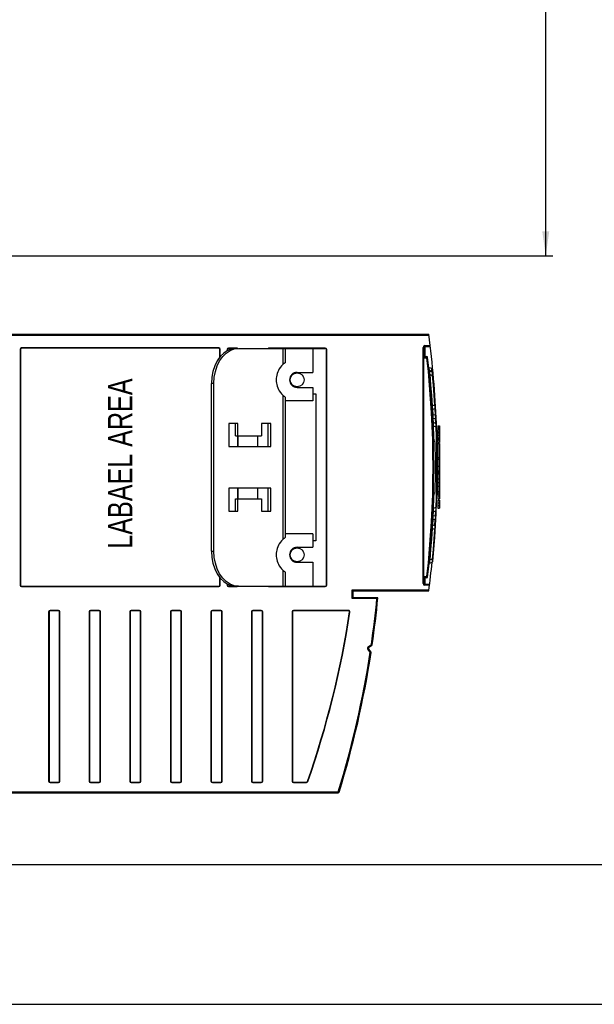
# Model space of a CAD drawing. Extents: x 0 to 594, y 0 to 420.
# Tile 3 of 36: x 263 to 345, y 0 to 141. Entities that reach past the tile are written whole.
import ezdxf
from ezdxf.enums import TextEntityAlignment as Align

# ---------------------------------------------------------------- set-up
doc = ezdxf.new("R2010")
doc.units = 0
doc.header["$LTSCALE"] = 32.67
doc.layers.get('0').update_dxf_attribs({"linetype": 'CONTINUOUS'})
doc.styles.get("Standard").update_dxf_attribs({"font": 'txt', "width": 0.8})
doc.styles.add('TEXTSTYLE_1', font='txt', dxfattribs={"width": 0.8})
doc.dimstyles.get("Standard").update_dxf_attribs({"dimtxt": 2.5, "dimasz": 2.5, "dimexe": 1.25, "dimexo": 0.625, "dimtad": 1, "dimcen": 2.5, "dimazin": 3, "dimtfac": 1, "dimtmove": 0, "dimatfit": 3})

# ---------------------------------------------------------------- blocks, each defined once
blk = doc.blocks.new('_FILLED')
at = {"color": 0, "linetype": 'BYBLOCK'}
blk.add_solid([(0, 0), (-1, 0.143), (-1, -0.143)], dxfattribs=at)
blk = doc.blocks.new('*D13')
at = {"color": 2, "linetype": 'CONTINUOUS'}
for p, q in [((293.08, 293.98), (318.27, 293.98)), ((326.79, 293.98), (339.39, 293.98)), ((338.39, 293.98), (338.39, 200.48)), ((338.39, 106.99), (338.39, 200.48)), ((254.7, 106.99), (339.39, 106.99))]:
    blk.add_line(p, q, dxfattribs=at)
at = {"color": 2, "linetype": 'CONTINUOUS', "xscale": 3.5, "yscale": 3.5, "zscale": 3.5}
for p, rotation in [((338.39, 293.98), 90), ((338.39, 106.99), 270)]:
    blk.add_blockref('_FILLED', p, dxfattribs=dict(at, rotation=rotation))
at = {"color": 5, "linetype": 'CONTINUOUS', "width": 0.8}
blk.add_text('374', height=3.5, rotation=90, dxfattribs=at).set_placement((337.52, 189.12))

msp = doc.modelspace()

# ---------------------------------------------------------------- linework, layer by layer
at = {"color": 7, "linetype": 'CONTINUOUS'}
for p, q in [((215.473, 95.765), (321.668, 95.765)), ((263.288, 93.613), (263.288, 59.928)), ((291.638, 93.763), (263.438, 93.763)), ((291.788, 92.495), (291.788, 93.613)), ((292.873, 93.6), (292.873, 93.423)), ((294.122, 93.75), (293.023, 93.75)), ((293.86, 93.674), (294.475, 93.75)), ((294.475, 93.75), (306.873, 93.75)), ((301.132, 93.75), (301.132, 91.706)), ((305.098, 93.75), (305.098, 90.325)), ((307.023, 59.9), (307.023, 93.6)), ((320.973, 60.145), (320.973, 93.895)), ((321.098, 94.02), (321.888, 94.02)), ((301.072, 91.668), (301.126, 91.707)), ((301.132, 91.711), (301.124, 91.705)), ((320.973, 92.57), (321.394, 92.57)), ((302.848, 90.325), (305.098, 90.325)), ((321.737, 90.26), (321.721, 90.315)), ((322.084, 90.863), (321.739, 90.988)), ((322.133, 90.363), (321.79, 90.488)), ((290.586, 64.75), (290.586, 88.75)), ((290.94, 64.75), (290.94, 88.75)), ((321.849, 90.013), (322.165, 89.898)), ((321.983, 88.519), (321.849, 90.013)), ((302.848, 88.175), (305.098, 88.175)), ((305.098, 88.175), (305.098, 86.25)), ((322.101, 87.023), (321.983, 88.519)), ((301.132, 86.794), (301.132, 66.706)), ((305.098, 86.25), (301.132, 86.25)), ((305.098, 87.25), (305.523, 87.25)), ((305.523, 87.25), (305.523, 66.25)), ((322.203, 85.526), (322.101, 87.023)), ((322.5, 85.634), (322.203, 85.526)), ((322.24, 85.059), (322.52, 85.161)), ((322.647, 83.02), (322.326, 83.136)), ((322.761, 83.025), (322.761, 83.037)), ((294.387, 83), (293.061, 83)), ((293.061, 83), (293.061, 79.75)), ((294.033, 81.25), (294.033, 83)), ((294.387, 81.25), (294.387, 83)), ((299.071, 83), (297.746, 83)), ((297.746, 83), (297.746, 81.25)), ((298.718, 79.75), (298.718, 83)), ((299.071, 79.75), (299.071, 83)), ((322.353, 82.664), (322.661, 82.552)), ((322.973, 82.666), (323.223, 82.666)), ((322.973, 82.666), (322.973, 80.319)), ((322.973, 81.825), (323.223, 81.825)), ((323.223, 82.666), (323.223, 80.319)), ((294.033, 81.25), (297.746, 81.25)), ((294.373, 79.75), (294.373, 81.25)), ((297.157, 81.25), (297.157, 79.75)), ((322.335, 80.52), (322.328, 80.52)), ((322.973, 80.824), (323.223, 80.824)), ((322.973, 80.692), (323.223, 80.692)), ((322.973, 80.319), (323.223, 80.319)), ((293.061, 79.75), (299.071, 79.75)), ((322.848, 80.055), (322.848, 80.065)), ((322.973, 80.151), (323.223, 80.151)), ((322.973, 80.139), (323.223, 80.139)), ((322.973, 80.139), (322.973, 78.148)), ((323.223, 80.139), (323.223, 76.241)), ((322.772, 78.286), (322.619, 78.231)), ((322.624, 77.761), (322.775, 77.816)), ((322.973, 78.148), (323.223, 78.148)), ((322.973, 78.132), (322.973, 76.241)), ((322.973, 77.923), (323.223, 77.923)), ((322.973, 76.936), (323.223, 76.936)), ((322.973, 76.241), (323.223, 76.241)), ((322.973, 76.232), (322.973, 72.27)), ((323.223, 76.232), (323.223, 72.27)), ((322.619, 75.31), (322.772, 75.255)), ((322.775, 75.725), (322.624, 75.78)), ((322.973, 75.839), (323.223, 75.839)), ((322.973, 75.124), (323.223, 75.124)), ((299.071, 73.75), (293.061, 73.75)), ((293.061, 73.75), (293.061, 70.5)), ((294.373, 72.25), (294.373, 73.75)), ((297.157, 73.75), (297.157, 72.25)), ((298.718, 70.5), (298.718, 73.75)), ((299.071, 70.5), (299.071, 73.75)), ((322.973, 74.58), (323.223, 74.58)), ((322.973, 74.055), (323.223, 74.055)), ((322.973, 73.305), (323.223, 73.305)), ((322.973, 73.242), (323.223, 73.242)), ((294.033, 72.25), (297.746, 72.25)), ((294.033, 70.5), (294.033, 72.25)), ((294.387, 70.5), (294.387, 72.25)), ((297.746, 72.25), (297.746, 70.5)), ((322.328, 73.02), (322.335, 73.02)), ((322.353, 70.877), (322.408, 72.372)), ((322.408, 72.372), (322.425, 73.04)), ((322.973, 72.951), (323.223, 72.951)), ((322.973, 72.671), (323.223, 72.671)), ((322.973, 72.27), (323.223, 72.27)), ((322.973, 72.053), (323.223, 72.053)), ((322.973, 72.053), (322.973, 70.921)), ((323.223, 72.053), (323.223, 70.921)), ((293.061, 70.5), (294.387, 70.5)), ((297.746, 70.5), (299.071, 70.5)), ((322.326, 70.405), (322.647, 70.521)), ((322.661, 70.989), (322.353, 70.877)), ((322.973, 71.682), (323.223, 71.682)), ((322.973, 71.292), (323.223, 71.292)), ((322.973, 70.921), (323.223, 70.921)), ((322.203, 68.015), (322.5, 67.907)), ((322.52, 68.38), (322.24, 68.482)), ((301.072, 66.668), (301.126, 66.707)), ((301.132, 66.711), (301.124, 66.705)), ((305.098, 67.25), (301.132, 67.25)), ((305.098, 67.25), (305.098, 65.325)), ((305.523, 66.25), (305.098, 66.25)), ((302.848, 65.325), (305.098, 65.325)), ((321.849, 63.528), (321.983, 65.022)), ((322.165, 63.643), (321.849, 63.528)), ((302.848, 63.175), (305.098, 63.175)), ((305.098, 63.175), (305.098, 59.75)), ((321.79, 63.053), (322.133, 63.178)), ((291.788, 59.928), (291.788, 61.006)), ((301.132, 61.794), (301.132, 59.75)), ((321.394, 60.97), (320.973, 60.97)), ((263.438, 59.778), (291.638, 59.778)), ((292.873, 60.077), (292.873, 59.9)), ((293.023, 59.75), (306.873, 59.75)), ((310.723, 59.245), (310.848, 59.12)), ((310.848, 59.12), (321.668, 59.12)), ((310.848, 58.12), (310.848, 59.12)), ((321.784, 60.02), (321.098, 60.02)), ((310.848, 58.12), (310.723, 57.995)), ((314.393, 58.12), (310.848, 58.12)), ((313.586, 51.412), (314.393, 58.12)), ((314.393, 58.12), (314.256, 57.995)), ((267.373, 56.1), (267.373, 31.9)), ((268.723, 56.25), (267.523, 56.25)), ((268.873, 31.9), (268.873, 56.1)), ((273.173, 56.1), (273.173, 31.9)), ((274.523, 56.25), (273.323, 56.25)), ((274.673, 31.9), (274.673, 56.1)), ((278.973, 56.1), (278.973, 31.9)), ((280.323, 56.25), (279.123, 56.25)), ((280.473, 31.9), (280.473, 56.1)), ((284.773, 56.1), (284.773, 31.9)), ((286.123, 56.25), (284.923, 56.25)), ((286.273, 31.9), (286.273, 56.1)), ((290.573, 56.1), (290.573, 31.9)), ((291.923, 56.25), (290.723, 56.25)), ((292.073, 31.9), (292.073, 56.1)), ((296.373, 56.1), (296.373, 31.9)), ((297.723, 56.25), (296.523, 56.25)), ((297.873, 31.9), (297.873, 56.1)), ((302.173, 56.1), (302.173, 31.9)), ((310.199, 56.25), (302.323, 56.25)), ((313.404, 50.391), (313.052, 50.859)), ((313.073, 51), (313.546, 51.346)), ((313.421, 50.302), (313.423, 50.316)), ((267.523, 31.75), (268.723, 31.75)), ((273.323, 31.75), (274.523, 31.75)), ((279.123, 31.75), (280.323, 31.75)), ((284.923, 31.75), (286.123, 31.75)), ((290.723, 31.75), (291.923, 31.75)), ((296.523, 31.75), (297.723, 31.75)), ((302.323, 31.75), (304.187, 31.75)), ((215.473, 30.25), (308.73, 30.25)), ((21, 20), (573, 20)), ((0, 0), (594, 0))]:
    msp.add_line(p, q, dxfattribs=at)
at = {"color": 9, "linetype": 'CONTINUOUS'}
for p, q in [((215.473, 95.64), (321.685, 95.64)), ((263.238, 93.613), (263.238, 59.928)), ((263.238, 93.613), (263.288, 93.613)), ((263.438, 93.813), (263.438, 93.763)), ((291.638, 93.813), (263.438, 93.813)), ((291.638, 93.813), (291.638, 93.763)), ((291.838, 93.613), (291.788, 93.613)), ((291.838, 92.566), (291.838, 93.613)), ((292.823, 93.6), (292.823, 93.39)), ((292.823, 93.6), (292.873, 93.6)), ((293.023, 93.8), (293.023, 93.75)), ((294.223, 93.8), (293.023, 93.8)), ((294.223, 93.8), (294.223, 93.75)), ((298.823, 93.8), (298.823, 93.75)), ((306.873, 93.8), (298.823, 93.8)), ((300.839, 91.478), (300.839, 93.75)), ((306.873, 93.8), (306.873, 93.75)), ((307.073, 93.6), (307.023, 93.6)), ((307.073, 59.9), (307.073, 93.6)), ((320.973, 93.895), (320.848, 93.895)), ((320.848, 60.145), (320.848, 93.895)), ((321.098, 94.145), (321.873, 94.145)), ((321.098, 94.145), (321.098, 92.57)), ((321.405, 92.37), (320.973, 92.37)), ((321.394, 92.57), (321.405, 92.37)), ((321.505, 92.382), (321.405, 92.37)), ((321.698, 90.662), (321.682, 90.714)), ((321.78, 90.592), (321.739, 90.988)), ((321.776, 90.575), (321.78, 90.592)), ((322.12, 90.499), (321.78, 90.592)), ((321.849, 90.013), (321.831, 90.11)), ((322.12, 90.499), (322.084, 90.863)), ((322.168, 90.471), (322.12, 90.499)), ((290.94, 88.75), (290.586, 88.75)), ((321.751, 90.004), (321.849, 90.013)), ((322.165, 89.898), (322.263, 89.907)), ((300.839, 66.478), (300.839, 87.023)), ((322.203, 85.526), (322.105, 85.52)), ((322.276, 84.195), (322.226, 85.05)), ((322.598, 85.64), (322.5, 85.634)), ((322.532, 85.161), (322.585, 84.235)), ((322.585, 84.235), (322.276, 84.195)), ((322.31, 83.739), (322.599, 83.774)), ((322.338, 83.137), (322.31, 83.739)), ((322.599, 83.774), (322.634, 83.024)), ((322.254, 82.66), (322.353, 82.664)), ((322.661, 82.552), (322.759, 82.556)), ((322.771, 82.254), (322.761, 82.202)), ((322.973, 82.602), (323.223, 82.602)), ((322.973, 82.452), (323.223, 82.452)), ((322.973, 82.281), (323.223, 82.281)), ((322.973, 82.151), (323.223, 82.151)), ((322.973, 81.681), (323.223, 81.681)), ((294.423, 79.75), (294.423, 81.25)), ((322.973, 81.325), (323.223, 81.325)), ((322.973, 80.972), (323.223, 80.972)), ((322.87, 78.287), (322.772, 78.286)), ((322.973, 76.192), (323.223, 76.192)), ((322.973, 76.031), (323.223, 76.031)), ((322.772, 75.255), (322.87, 75.254)), ((294.423, 72.25), (294.423, 73.75)), ((322.353, 70.877), (322.254, 70.881)), ((322.31, 69.802), (322.338, 70.404)), ((322.634, 70.517), (322.599, 69.767)), ((322.759, 70.985), (322.661, 70.989)), ((322.227, 68.49), (322.276, 69.346)), ((322.276, 69.346), (322.585, 69.306)), ((322.599, 69.767), (322.31, 69.802)), ((322.531, 68.38), (322.585, 69.306)), ((322.105, 68.021), (322.203, 68.015)), ((322.5, 67.907), (322.598, 67.901)), ((290.586, 64.75), (290.94, 64.75)), ((321.763, 63.536), (321.751, 63.537)), ((321.849, 63.528), (321.763, 63.536)), ((321.831, 63.431), (321.849, 63.528)), ((322.263, 63.634), (322.165, 63.643)), ((300.839, 59.75), (300.839, 62.023)), ((291.838, 59.928), (291.838, 60.935)), ((320.973, 61.17), (321.405, 61.17)), ((321.098, 60.97), (321.098, 59.895)), ((321.405, 61.17), (321.394, 60.97)), ((321.405, 61.17), (321.505, 61.159)), ((263.238, 59.928), (263.288, 59.928)), ((263.438, 59.728), (263.438, 59.778)), ((263.438, 59.728), (291.638, 59.728)), ((291.638, 59.728), (291.638, 59.778)), ((291.838, 59.928), (291.788, 59.928)), ((292.823, 60.11), (292.823, 59.9)), ((292.823, 59.9), (292.873, 59.9)), ((293.023, 59.7), (293.023, 59.75)), ((293.023, 59.7), (294.223, 59.7)), ((294.223, 59.7), (294.223, 59.75)), ((298.823, 59.7), (298.823, 59.75)), ((298.823, 59.7), (306.873, 59.7)), ((306.873, 59.7), (306.873, 59.75)), ((307.073, 59.9), (307.023, 59.9)), ((310.723, 59.245), (321.685, 59.245)), ((310.723, 57.995), (310.723, 59.245)), ((320.848, 60.145), (320.973, 60.145)), ((321.769, 59.895), (321.098, 59.895)), ((314.256, 57.995), (310.723, 57.995)), ((268.723, 56.3), (267.523, 56.3)), ((267.523, 56.3), (267.523, 56.25)), ((268.723, 56.3), (268.723, 56.25)), ((274.523, 56.3), (273.323, 56.3)), ((273.323, 56.3), (273.323, 56.25)), ((274.523, 56.3), (274.523, 56.25)), ((280.323, 56.3), (279.123, 56.3)), ((279.123, 56.3), (279.123, 56.25)), ((280.323, 56.3), (280.323, 56.25)), ((286.123, 56.3), (284.923, 56.3)), ((284.923, 56.3), (284.923, 56.25)), ((286.123, 56.3), (286.123, 56.25)), ((291.923, 56.3), (290.723, 56.3)), ((290.723, 56.3), (290.723, 56.25)), ((291.923, 56.3), (291.923, 56.25)), ((297.723, 56.3), (296.523, 56.3)), ((296.523, 56.3), (296.523, 56.25)), ((297.723, 56.3), (297.723, 56.25)), ((310.199, 56.3), (302.323, 56.3)), ((302.323, 56.3), (302.323, 56.25)), ((310.199, 56.3), (310.199, 56.25)), ((267.323, 56.1), (267.373, 56.1)), ((267.323, 56.1), (267.323, 31.9)), ((268.923, 56.1), (268.873, 56.1)), ((268.923, 31.9), (268.923, 56.1)), ((273.123, 56.1), (273.173, 56.1)), ((273.123, 56.1), (273.123, 31.9)), ((274.723, 56.1), (274.673, 56.1)), ((274.723, 31.9), (274.723, 56.1)), ((278.923, 56.1), (278.973, 56.1)), ((278.923, 56.1), (278.923, 31.9)), ((280.523, 56.1), (280.473, 56.1)), ((280.523, 31.9), (280.523, 56.1)), ((284.723, 56.1), (284.773, 56.1)), ((284.723, 56.1), (284.723, 31.9)), ((286.323, 56.1), (286.273, 56.1)), ((286.323, 31.9), (286.323, 56.1)), ((290.523, 56.1), (290.573, 56.1)), ((290.523, 56.1), (290.523, 31.9)), ((292.123, 56.1), (292.073, 56.1)), ((292.123, 31.9), (292.123, 56.1)), ((296.323, 56.1), (296.373, 56.1)), ((296.323, 56.1), (296.323, 31.9)), ((297.923, 56.1), (297.873, 56.1)), ((297.923, 31.9), (297.923, 56.1)), ((302.123, 56.1), (302.173, 56.1)), ((302.123, 56.1), (302.123, 31.9)), ((310.397, 56.07), (310.347, 56.078)), ((313.052, 50.859), (312.952, 50.784)), ((313.298, 50.324), (312.952, 50.784)), ((312.999, 51.101), (313.464, 51.44)), ((312.999, 51.101), (313.073, 51)), ((313.464, 51.44), (313.586, 51.412)), ((313.546, 51.346), (313.464, 51.44)), ((313.298, 50.324), (313.404, 50.391)), ((313.423, 50.316), (313.298, 50.324)), ((267.323, 31.9), (267.373, 31.9)), ((267.523, 31.7), (267.523, 31.75)), ((267.523, 31.7), (268.723, 31.7)), ((268.723, 31.7), (268.723, 31.75)), ((268.923, 31.9), (268.873, 31.9)), ((273.123, 31.9), (273.173, 31.9)), ((273.323, 31.7), (273.323, 31.75)), ((273.323, 31.7), (274.523, 31.7)), ((274.523, 31.7), (274.523, 31.75)), ((274.723, 31.9), (274.673, 31.9)), ((278.923, 31.9), (278.973, 31.9)), ((279.123, 31.7), (279.123, 31.75)), ((279.123, 31.7), (280.323, 31.7)), ((280.323, 31.7), (280.323, 31.75)), ((280.523, 31.9), (280.473, 31.9)), ((284.723, 31.9), (284.773, 31.9)), ((284.923, 31.7), (284.923, 31.75)), ((284.923, 31.7), (286.123, 31.7)), ((286.123, 31.7), (286.123, 31.75)), ((286.323, 31.9), (286.273, 31.9)), ((290.523, 31.9), (290.573, 31.9)), ((290.723, 31.7), (290.723, 31.75)), ((290.723, 31.7), (291.923, 31.7)), ((291.923, 31.7), (291.923, 31.75)), ((292.123, 31.9), (292.073, 31.9)), ((296.323, 31.9), (296.373, 31.9)), ((296.523, 31.7), (296.523, 31.75)), ((296.523, 31.7), (297.723, 31.7)), ((297.723, 31.7), (297.723, 31.75)), ((297.923, 31.9), (297.873, 31.9)), ((302.123, 31.9), (302.173, 31.9)), ((302.323, 31.7), (302.323, 31.75)), ((302.323, 31.7), (304.187, 31.7)), ((304.187, 31.7), (304.187, 31.75)), ((304.376, 31.834), (304.329, 31.851)), ((215.473, 30.375), (308.73, 30.375)), ((308.73, 30.375), (308.85, 30.339)), ((308.73, 30.375), (308.73, 30.25))]:
    msp.add_line(p, q, dxfattribs=at)
at = {"color": 7, "linetype": 'CONTINUOUS'}
for points in [[(294.122, 93.75), (293.507, 93.674), (292.911, 93.448), (292.353, 93.08), (291.849, 92.58), (291.413, 91.965), (291.06, 91.252), (290.8, 90.462), (290.64, 89.62), (290.586, 88.75)], [(290.94, 88.75), (290.993, 89.62), (291.153, 90.462), (291.414, 91.252), (291.767, 91.965), (292.202, 92.58), (292.707, 93.08), (293.265, 93.448), (293.86, 93.674)], [(300.839, 91.478), (300.628, 91.267), (300.449, 91.051), (300.299, 90.832), (300.174, 90.609), (300.071, 90.383), (299.988, 90.155), (299.926, 89.926), (299.882, 89.698), (299.857, 89.473), (299.848, 89.25)], [(301.072, 91.668), (300.978, 91.596), (300.839, 91.478)], [(321.739, 90.988), (321.719, 90.997), (321.681, 91.027), (321.654, 91.067), (321.641, 91.114)], [(322.182, 90.737), (322.17, 90.783), (322.143, 90.824), (322.105, 90.853), (322.084, 90.863)], [(299.848, 89.25), (299.857, 89.028), (299.882, 88.803), (299.926, 88.575), (299.988, 88.346), (300.071, 88.118), (300.174, 87.891), (300.299, 87.669), (300.449, 87.45), (300.628, 87.234), (300.839, 87.023)], [(300.839, 87.023), (300.984, 86.9), (301.079, 86.828), (301.127, 86.794), (301.132, 86.79)], [(322.425, 80.501), (322.408, 81.168), (322.353, 82.664)], [(321.983, 65.022), (322.101, 66.518), (322.203, 68.015)], [(300.839, 66.478), (300.628, 66.267), (300.449, 66.051), (300.299, 65.832), (300.174, 65.609), (300.071, 65.383), (299.988, 65.155), (299.926, 64.926), (299.882, 64.698), (299.857, 64.473), (299.848, 64.25)], [(301.072, 66.668), (300.978, 66.596), (300.839, 66.478)], [(290.586, 64.75), (290.64, 63.881), (290.8, 63.039), (291.06, 62.249), (291.413, 61.536), (291.849, 60.921), (292.353, 60.421), (292.911, 60.053), (293.507, 59.827), (294.122, 59.75)], [(294.475, 59.75), (293.86, 59.827), (293.265, 60.053), (292.707, 60.421), (292.202, 60.921), (291.767, 61.536), (291.414, 62.249), (291.153, 63.039), (290.993, 63.881), (290.94, 64.75)], [(299.848, 64.25), (299.857, 64.028), (299.882, 63.803), (299.926, 63.575), (299.988, 63.346), (300.071, 63.118), (300.174, 62.891), (300.299, 62.669), (300.449, 62.45), (300.628, 62.234), (300.839, 62.023)], [(321.819, 63.353), (321.772, 63.325), (321.737, 63.281), (321.721, 63.226)], [(300.839, 62.023), (300.984, 61.9), (301.079, 61.828), (301.127, 61.794), (301.132, 61.79)]]:
    msp.add_lwpolyline(points, dxfattribs=at)
at = {"color": 9, "linetype": 'CONTINUOUS'}
for points in [[(321.78, 90.592), (321.732, 90.619), (321.698, 90.662)], [(321.778, 90.495), (321.776, 90.516), (321.775, 90.549), (321.776, 90.575)], [(321.831, 90.11), (321.815, 90.197), (321.803, 90.272), (321.793, 90.337), (321.787, 90.391), (321.783, 90.433), (321.782, 90.465), (321.784, 90.483), (321.79, 90.488)], [(322.12, 90.499), (322.136, 90.442), (322.145, 90.356)], [(322.133, 90.363), (322.145, 90.337), (322.155, 90.271), (322.162, 90.17), (322.165, 90.044), (322.165, 89.898)], [(322.218, 90.376), (322.202, 90.428), (322.168, 90.471)], [(322.165, 89.898), (322.291, 88.478), (322.402, 87.057), (322.5, 85.634)], [(322.24, 85.059), (322.226, 85.079), (322.216, 85.144), (322.208, 85.248), (322.204, 85.377), (322.203, 85.526)], [(322.5, 85.634), (322.518, 85.487), (322.529, 85.358), (322.534, 85.255), (322.53, 85.188), (322.52, 85.161)], [(322.276, 84.195), (322.226, 84.209), (322.191, 84.232), (322.178, 84.262)], [(322.211, 83.61), (322.221, 83.663), (322.256, 83.709), (322.31, 83.739)], [(322.31, 83.739), (322.292, 83.811), (322.281, 83.898), (322.274, 83.999), (322.272, 84.098), (322.276, 84.195)], [(322.353, 82.664), (322.333, 82.826), (322.32, 82.958), (322.315, 83.059), (322.317, 83.118), (322.326, 83.136)], [(322.684, 84.165), (322.67, 84.195), (322.636, 84.22), (322.585, 84.235)], [(322.585, 84.235), (322.603, 84.111), (322.611, 83.982), (322.61, 83.865), (322.599, 83.774)], [(322.599, 83.774), (322.651, 83.803), (322.686, 83.849), (322.697, 83.903)], [(322.647, 83.02), (322.658, 82.993), (322.666, 82.926), (322.669, 82.824), (322.667, 82.697), (322.661, 82.552)], [(322.661, 82.552), (322.712, 81.13), (322.749, 79.708), (322.772, 78.286)], [(322.772, 78.286), (322.784, 78.139), (322.79, 78.011), (322.791, 77.908), (322.786, 77.842), (322.775, 77.816)], [(322.776, 75.725), (322.779, 76.406), (322.779, 77.127), (322.776, 77.816)], [(322.772, 75.255), (322.749, 73.832), (322.712, 72.411), (322.661, 70.989)], [(322.775, 75.725), (322.786, 75.698), (322.791, 75.63), (322.79, 75.527), (322.784, 75.399), (322.772, 75.255)], [(322.326, 70.405), (322.316, 70.425), (322.315, 70.489), (322.321, 70.592), (322.334, 70.721), (322.353, 70.877)], [(322.661, 70.989), (322.667, 70.842), (322.669, 70.714), (322.665, 70.612), (322.658, 70.547), (322.647, 70.521)], [(322.178, 69.279), (322.191, 69.308), (322.225, 69.332), (322.276, 69.346)], [(322.31, 69.802), (322.257, 69.831), (322.222, 69.876), (322.211, 69.931)], [(322.276, 69.346), (322.272, 69.449), (322.274, 69.551), (322.281, 69.651), (322.293, 69.734), (322.31, 69.802)], [(322.599, 69.767), (322.61, 69.675), (322.611, 69.557), (322.602, 69.428), (322.585, 69.306)], [(322.585, 69.306), (322.635, 69.321), (322.67, 69.345), (322.684, 69.375)], [(322.697, 69.638), (322.687, 69.691), (322.653, 69.737), (322.599, 69.767)], [(322.5, 67.907), (322.402, 66.484), (322.291, 65.063), (322.165, 63.643)], [(322.203, 68.015), (322.204, 68.17), (322.208, 68.301), (322.216, 68.402), (322.227, 68.463), (322.24, 68.482)], [(322.52, 68.38), (322.531, 68.353), (322.534, 68.284), (322.529, 68.18), (322.517, 68.051), (322.5, 67.907)], [(321.79, 63.053), (321.784, 63.057), (321.782, 63.076), (321.783, 63.107), (321.787, 63.15), (321.793, 63.203), (321.803, 63.268), (321.815, 63.344), (321.831, 63.431)], [(322.165, 63.643), (322.165, 63.495), (322.162, 63.368), (322.155, 63.267), (322.145, 63.203), (322.133, 63.178)]]:
    msp.add_lwpolyline(points, dxfattribs=at)
at = {"color": 7, "linetype": 'CONTINUOUS'}
for centre in [(302.848, 89.25), (302.848, 64.25)]:
    msp.add_circle(centre, 1, dxfattribs=at)
for centre, radius, start, end in [((182.873, 77.443), 140, 2.29009, 7.52016), ((263.438, 93.613), 0.15, 90, 180), ((291.638, 93.613), 0.15, 0, 90), ((293.023, 93.6), 0.15, 90, 180), ((306.873, 93.6), 0.15, 0, 90), ((321.098, 93.895), 0.125, 90, 180), ((321.394, 92.47), 0.1, 6.44695, 90), ((182.453, 76.77), 139.925, 353.55305, 6.44695), ((302.848, 89.25), 1.075, 90, 270), ((321.841, 90.629), 0.15, 185.6781, 250), ((322.082, 90.222), 0.15, 5.50288, 70), ((182.453, 76.77), 140.425, 354.49712, 5.70783), ((322.291, 84.918), 0.15, 110, 183.3344), ((322.469, 85.302), 0.15, 290, 3.48671), ((322.377, 83.277), 0.15, 182.66251, 250), ((322.595, 82.879), 0.15, 2.49567, 70), ((182.873, 77.443), 140, 1.07329, 2.28491), ((322.335, 80.27), 0.25, 1.43331, 90), ((182.453, 76.77), 140.175, 358.56669, 1.43331), ((182.873, 77.443), 140, 0.34562, 1.069), ((322.723, 77.957), 0.15, 290, 0.48453), ((322.723, 75.584), 0.15, 359.51547, 70), ((322.335, 73.27), 0.25, 270, 358.56669), ((322.377, 70.264), 0.15, 110, 177.33749), ((322.595, 70.662), 0.15, 290, 357.50433), ((322.291, 68.623), 0.15, 176.6656, 250), ((322.469, 68.239), 0.15, 356.51329, 70), ((302.848, 64.25), 1.075, 90, 270), ((182.873, 77.443), 140, 352.47984, 354.15166), ((321.841, 62.912), 0.15, 110, 174.322), ((322.082, 63.319), 0.15, 290, 354.49712), ((321.394, 61.07), 0.1, 270, 353.55305), ((263.438, 59.928), 0.15, 180, 270), ((291.638, 59.928), 0.15, 270, 360), ((293.023, 59.9), 0.15, 180, 270), ((306.873, 59.9), 0.15, 270, 360), ((321.098, 60.145), 0.125, 180, 270), ((175.033, 71.485), 140, 351.75646, 354.52196), ((267.523, 56.1), 0.15, 90, 180), ((268.723, 56.1), 0.15, 0, 90), ((273.323, 56.1), 0.15, 90, 180), ((274.523, 56.1), 0.15, 0, 90), ((279.123, 56.1), 0.15, 90, 180), ((280.323, 56.1), 0.15, 0, 90), ((284.923, 56.1), 0.15, 90, 180), ((286.123, 56.1), 0.15, 0, 90), ((290.723, 56.1), 0.15, 90, 180), ((291.923, 56.1), 0.15, 0, 90), ((296.523, 56.1), 0.15, 90, 180), ((297.723, 56.1), 0.15, 0, 90), ((302.323, 56.1), 0.15, 90, 180), ((177.359, 76.255), 134.51, 340.724, 351.37273), ((310.199, 56.1), 0.15, 351.37273, 90), ((313.132, 50.919), 0.1, 126.09925, 216.96), ((313.487, 51.426), 0.1, 306.09925, 351.75646), ((175.033, 71.485), 140, 342.9081, 351.29723), ((313.324, 50.331), 0.1, 351.30279, 36.96), ((267.523, 31.9), 0.15, 180, 270), ((268.723, 31.9), 0.15, 270, 360), ((273.323, 31.9), 0.15, 180, 270), ((274.523, 31.9), 0.15, 270, 360), ((279.123, 31.9), 0.15, 180, 270), ((280.323, 31.9), 0.15, 270, 360), ((284.923, 31.9), 0.15, 180, 270), ((286.123, 31.9), 0.15, 270, 360), ((290.723, 31.9), 0.15, 180, 270), ((291.923, 31.9), 0.15, 270, 360), ((296.523, 31.9), 0.15, 180, 270), ((297.723, 31.9), 0.15, 270, 360), ((302.323, 31.9), 0.15, 180, 270), ((304.187, 31.9), 0.15, 270, 340.724), ((308.73, 30.375), 0.125, 270, 342.9081)]:
    msp.add_arc(centre, radius, start, end, dxfattribs=at)
at = {"color": 9, "linetype": 'CONTINUOUS'}
for centre, radius, start, end in [((263.438, 93.613), 0.2, 90, 180), ((291.638, 93.613), 0.2, 0, 90), ((293.023, 93.6), 0.2, 90, 180), ((294.223, 93.6), 0.2, 49.03308, 90), ((298.823, 93.6), 0.2, 90, 130.96581), ((306.873, 93.6), 0.2, 0, 90), ((321.098, 93.895), 0.25, 90, 180), ((182.453, 76.77), 139.825, 353.59429, 6.40571), ((263.438, 59.928), 0.2, 180, 270), ((291.638, 59.928), 0.2, 270, 360), ((293.023, 59.9), 0.2, 180, 270), ((294.223, 59.9), 0.2, 270, 310.96581), ((298.823, 59.9), 0.2, 229.03308, 270), ((306.873, 59.9), 0.2, 270, 360), ((321.098, 60.145), 0.25, 180, 270), ((175.033, 71.485), 139.875, 351.76077, 354.46561), ((267.523, 56.1), 0.2, 90, 180), ((268.723, 56.1), 0.2, 0, 90), ((273.323, 56.1), 0.2, 90, 180), ((274.523, 56.1), 0.2, 0, 90), ((279.123, 56.1), 0.2, 90, 180), ((280.323, 56.1), 0.2, 0, 90), ((284.923, 56.1), 0.2, 90, 180), ((286.123, 56.1), 0.2, 0, 90), ((290.723, 56.1), 0.2, 90, 180), ((291.923, 56.1), 0.2, 0, 90), ((296.523, 56.1), 0.2, 90, 180), ((297.723, 56.1), 0.2, 0, 90), ((302.323, 56.1), 0.2, 90, 180), ((310.199, 56.1), 0.2, 351.37273, 90), ((177.359, 76.255), 134.56, 340.724, 351.37273), ((313.132, 50.919), 0.225, 126.09925, 216.96), ((175.033, 71.485), 139.875, 342.9081, 351.29848), ((267.523, 31.9), 0.2, 180, 270), ((268.723, 31.9), 0.2, 270, 360), ((273.323, 31.9), 0.2, 180, 270), ((274.523, 31.9), 0.2, 270, 360), ((279.123, 31.9), 0.2, 180, 270), ((280.323, 31.9), 0.2, 270, 360), ((284.923, 31.9), 0.2, 180, 270), ((286.123, 31.9), 0.2, 270, 360), ((290.723, 31.9), 0.2, 180, 270), ((291.923, 31.9), 0.2, 270, 360), ((296.523, 31.9), 0.2, 180, 270), ((297.723, 31.9), 0.2, 270, 360), ((302.323, 31.9), 0.2, 180, 270), ((304.187, 31.9), 0.2, 270, 340.724)]:
    msp.add_arc(centre, radius, start, end, dxfattribs=at)

# ---------------------------------------------------------------- texts
at = {"color": 5, "linetype": 'CONTINUOUS', "style": 'TEXTSTYLE_1', "width": 0.766667}
msp.add_text('LABAEL AREA', height=3.5, rotation=90, dxfattribs=at).set_placement((279.294, 77.293), align=Align.CENTER)

# ---------------------------------------------------------------- dimensions: what is measured, and where the dimension line sits
at = {"color": 2, "linetype": 'CONTINUOUS'}
dim = msp.add_linear_dim(base=(338.393, 106.985), p1=(293.082, 293.983), p2=(254.704, 106.985), angle=270, dimstyle='Standard', dxfattribs=at)
dim.commit()
dim.dimension.update_dxf_attribs({"geometry": '*D13', "text_midpoint": (335.768, 193.316), "dimtype": 128})

doc.saveas('drawing.dxf')
